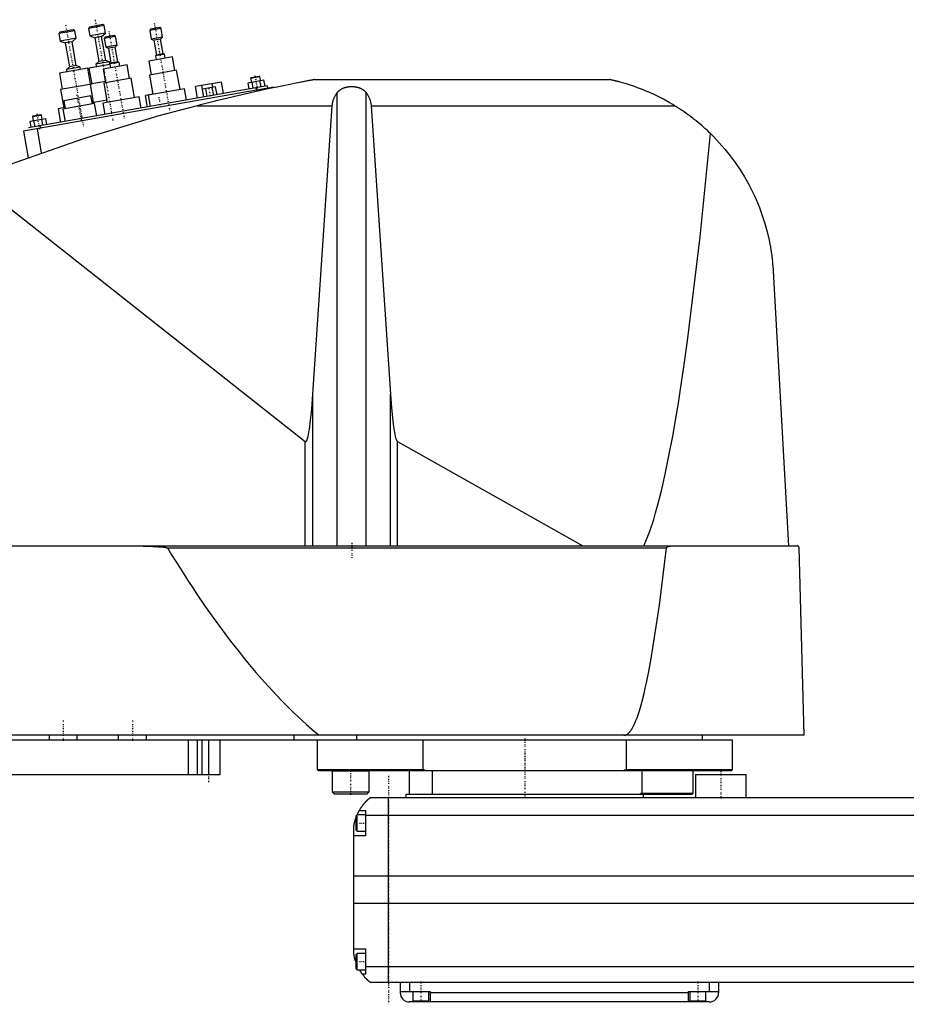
# Model space of a CAD drawing. Extents: x -1056 to 186, y -1 to 900.
# Tile 2 of 3: x -819 to -435, y 371 to 797. Entities that reach past the tile are written whole.
import ezdxf

# ---------------------------------------------------------------- set-up
doc = ezdxf.new("R2010")
doc.units = 0
doc.linetypes.add('CENTER', pattern=[1.5, 0.45, -0.5, 0.05, -0.5])
doc.layers.add('CENTER', color=7, linetype='CENTER')
doc.layers.add('VIS', color=7, linetype='CONTINUOUS')

msp = doc.modelspace()

# ---------------------------------------------------------------- linework, layer by layer
at = {"layer": 'CENTER'}
for p, q in [((-786.21, 797.4), (-778.41, 753.19)), ((-799.01, 795.14), (-791.22, 750.94)), ((-760.56, 795.91), (-753.89, 758.08)), ((-780.26, 792.44), (-773.58, 754.6)), ((-716.96, 773.27), (-715.81, 766.72)), ((-736.18, 764.22), (-736.85, 768.01)), ((-794.2, 764.99), (-792.04, 752.74)), ((-757.85, 760.4), (-758.52, 764.19)), ((-811.51, 756.59), (-810.35, 750.04)), ((-675, 570.9), (-675, 564.3)), ((-800, 493.9), (-800, 485.1)), ((-770, 493.9), (-770, 485.1)), ((-600, 486.17), (-600, 471.54)), ((-600, 480.07), (-600, 459.92)), ((-737, 473.8), (-737, 467.2)), ((-675.45, 472.7), (-675.45, 461.7)), ((-659, 470), (-659, 371)), ((-515, 472.05), (-515, 459.95)), ((-673.2, 449.5), (-668.8, 449.5)), ((-673.2, 389.5), (-668.8, 389.5)), ((-645, 380.9), (-645, 372.1)), ((-525, 380.9), (-525, 372.1))]:
    msp.add_line(p, q, dxfattribs=at)
at = {"layer": 'VIS'}
for p, q in [((-782.21, 794.87), (-789.1, 793.65)), ((-788.69, 794.23), (-789.1, 793.65)), ((-789.1, 793.65), (-788.53, 790.4)), ((-782.79, 795.27), (-788.69, 794.23)), ((-782.21, 794.87), (-782.79, 795.27)), ((-781.63, 791.62), (-782.21, 794.87)), ((-757.62, 793.62), (-762.54, 792.75)), ((-762.13, 793.33), (-762.54, 792.75)), ((-758.2, 794.03), (-762.13, 793.33)), ((-757.62, 793.62), (-758.2, 794.03)), ((-756.94, 789.78), (-757.62, 793.62)), ((-795.01, 792.61), (-801.9, 791.4)), ((-801.5, 791.97), (-801.9, 791.4)), ((-801.9, 791.4), (-801.33, 788.15)), ((-795.59, 793.02), (-801.5, 791.97)), ((-794.44, 789.36), (-801.33, 788.15)), ((-796.2, 787.83), (-794.44, 789.36)), ((-795.01, 792.61), (-795.59, 793.02)), ((-794.44, 789.36), (-795.01, 792.61)), ((-781.63, 791.62), (-788.53, 790.4)), ((-788.53, 790.4), (-786.35, 789.57)), ((-783.39, 790.09), (-786.35, 789.57)), ((-786.35, 789.57), (-784.53, 779.23)), ((-783.39, 790.09), (-781.63, 791.62)), ((-781.57, 779.75), (-783.39, 790.09)), ((-777.31, 790.15), (-782.24, 789.28)), ((-781.83, 789.86), (-782.24, 789.28)), ((-782.24, 789.28), (-781.56, 785.44)), ((-777.89, 790.55), (-781.83, 789.86)), ((-777.31, 790.15), (-777.89, 790.55)), ((-776.64, 786.31), (-777.31, 790.15)), ((-762.54, 792.75), (-761.86, 788.91)), ((-756.94, 789.78), (-761.86, 788.91)), ((-761.86, 788.91), (-760.77, 788.49)), ((-757.82, 789.01), (-760.77, 788.49)), ((-757.82, 789.01), (-756.94, 789.78)), ((-756.69, 782.61), (-757.82, 789.01)), ((-801.33, 788.15), (-799.15, 787.31)), ((-796.2, 787.83), (-799.15, 787.31)), ((-799.15, 787.31), (-797.33, 776.97)), ((-794.37, 777.49), (-796.2, 787.83)), ((-776.64, 786.31), (-781.56, 785.44)), ((-781.56, 785.44), (-780.47, 785.02)), ((-777.52, 785.54), (-780.47, 785.02)), ((-780.47, 785.02), (-779.34, 778.62)), ((-777.52, 785.54), (-776.64, 786.31)), ((-776.39, 779.14), (-777.52, 785.54)), ((-760.77, 788.49), (-759.65, 782.09)), ((-752.65, 781.29), (-762.99, 779.47)), ((-756.15, 782.4), (-760.09, 781.71)), ((-759.65, 782.09), (-760.09, 781.71)), ((-760.09, 781.71), (-759.79, 780.04)), ((-756.69, 782.61), (-759.65, 782.09)), ((-756.15, 782.4), (-756.69, 782.61)), ((-755.85, 780.73), (-756.15, 782.4)), ((-751.61, 775.39), (-752.65, 781.29)), ((-789.35, 776.35), (-801.66, 774.18)), ((-797.33, 776.97), (-798.65, 775.82)), ((-792.74, 776.87), (-798.65, 775.82)), ((-794.37, 777.49), (-797.33, 776.97)), ((-792.74, 776.87), (-794.37, 777.49)), ((-792.55, 775.78), (-792.74, 776.87)), ((-788.13, 769.45), (-789.35, 776.35)), ((-779.75, 778.04), (-788.86, 776.43)), ((-788.86, 776.43), (-787.64, 769.54)), ((-784.53, 779.23), (-785.85, 778.08)), ((-779.94, 779.12), (-785.85, 778.08)), ((-785.85, 778.08), (-785.66, 777)), ((-781.57, 779.75), (-784.53, 779.23)), ((-772.35, 777.82), (-782.69, 776)), ((-779.94, 779.12), (-781.57, 779.75)), ((-779.75, 778.04), (-779.94, 779.12)), ((-775.84, 778.93), (-779.78, 778.24)), ((-779.34, 778.62), (-779.78, 778.24)), ((-779.78, 778.24), (-779.49, 776.56)), ((-776.39, 779.14), (-779.34, 778.62)), ((-775.84, 778.93), (-776.39, 779.14)), ((-775.55, 777.26), (-775.84, 778.93)), ((-771.3, 771.91), (-772.35, 777.82)), ((-762.99, 779.47), (-761.95, 773.56)), ((-801.66, 774.18), (-800.44, 767.28)), ((-798.65, 775.82), (-798.46, 774.74)), ((-782.69, 776), (-781.65, 770.09)), ((-770.57, 772.04), (-782.38, 769.96)), ((-769.09, 763.67), (-770.57, 772.04)), ((-750.87, 775.52), (-762.69, 773.43)), ((-762.69, 773.43), (-761.21, 765.06)), ((-749.39, 767.15), (-750.87, 775.52)), ((-718.79, 772.08), (-714.85, 772.78)), ((-718.58, 772.37), (-718.79, 772.08)), ((-718.79, 772.08), (-718.48, 770.36)), ((-718.58, 772.37), (-715.14, 772.98)), ((-714.85, 772.78), (-715.14, 772.98)), ((-714.54, 771.06), (-714.85, 772.78)), ((-708.96, 768.18), (-817.29, 749.08)), ((-711.6, 768.73), (-815, 750.5)), ((-787.63, 769.54), (-801.18, 767.15)), ((-781.73, 770.58), (-788.38, 769.41)), ((-788.38, 769.41), (-786.99, 761.53)), ((-782.38, 769.96), (-780.91, 761.59)), ((-731.49, 770.4), (-742.71, 768.42)), ((-741.83, 763.4), (-742.71, 768.42)), ((-739.06, 763.89), (-739.95, 768.91)), ((-733.98, 768.34), (-739.67, 767.34)), ((-737.64, 764.14), (-738.24, 767.59)), ((-735.14, 768.14), (-735.42, 769.71)), ((-734.79, 764.64), (-735.4, 768.09)), ((-733.37, 764.89), (-733.98, 768.34)), ((-730.6, 765.38), (-731.49, 770.4)), ((-719.87, 770.12), (-713.05, 771.32)), ((-719.39, 767.36), (-719.87, 770.12)), ((-717.68, 767.66), (-718.17, 770.42)), ((-716.52, 767.86), (-716.35, 766.88)), ((-714.27, 768.26), (-714.75, 771.02)), ((-712.56, 768.56), (-713.05, 771.32)), ((-711.6, 768.73), (-711.42, 767.75)), ((-708.96, 768.18), (-708.91, 767.91)), ((-690.94, 771.5), (-563.33, 771.5)), ((-801.18, 767.15), (-799.79, 759.27)), ((-788, 764.4), (-799.82, 762.32)), ((-787.4, 760.95), (-788, 764.4)), ((-767.12, 764.02), (-782.88, 761.24)), ((-766.25, 759.1), (-767.12, 764.02)), ((-761.23, 765.16), (-764.38, 764.6)), ((-763.49, 759.58), (-764.38, 764.6)), ((-747.42, 767.49), (-763.18, 764.71)), ((-763.18, 764.71), (-762.31, 759.79)), ((-761.6, 764.99), (-761.61, 765.09)), ((-746.56, 762.57), (-747.42, 767.49)), ((-739.06, 763.89), (-739.67, 767.34)), ((-714.87, 767.14), (-714.78, 766.64)), ((-681.34, 569.6), (-681.34, 765.71)), ((-668.66, 569.6), (-668.66, 765.71)), ((-799.31, 759.36), (-802.25, 758.84)), ((-786.41, 761.13), (-800.2, 758.69)), ((-799.82, 762.32), (-799.21, 758.87)), ((-781.08, 762.57), (-787.49, 761.44)), ((-786.99, 761.53), (-787.48, 761.45)), ((-785.46, 755.71), (-786.41, 761.13)), ((-782.88, 761.24), (-782.01, 756.32)), ((-742.03, 760.16), (-683.43, 760.16)), ((-691.83, 635.23), (-683.43, 760.16)), ((-666.57, 760.16), (-535.05, 760.16)), ((-666.57, 760.16), (-658.17, 635.23)), ((-813.33, 755.41), (-809.39, 756.1)), ((-813.12, 755.7), (-813.33, 755.41)), ((-813.33, 755.41), (-813.02, 753.69)), ((-813.12, 755.7), (-809.68, 756.31)), ((-809.39, 756.1), (-809.68, 756.31)), ((-809.08, 754.38), (-809.39, 756.1)), ((-802.25, 758.84), (-801.21, 752.93)), ((-800.2, 758.69), (-799.24, 753.28)), ((-814.41, 753.44), (-807.59, 754.64)), ((-813.93, 750.69), (-814.41, 753.44)), ((-812.22, 750.99), (-812.71, 753.74)), ((-810.08, 751.37), (-809.9, 750.38)), ((-808.81, 751.59), (-809.3, 754.34)), ((-807.1, 751.89), (-807.59, 754.64)), ((-817.29, 749.08), (-815.26, 737.59)), ((-811.38, 750.12), (-809.53, 739.63)), ((-839.33, 728.44), (-695.22, 614.75)), ((-492.34, 688.56), (-485.65, 569.6)), ((-691.83, 569.6), (-691.83, 635.23)), ((-658.17, 569.6), (-658.17, 635.23)), ((-695.22, 569.6), (-695.22, 614.75)), ((-655.15, 614.71), (-574.82, 569.6)), ((-655.15, 569.6), (-655.15, 614.71)), ((-1052.45, 569.6), (-482.05, 569.6)), ((-754.88, 568.63), (-538.61, 568.63)), ((-478.96, 487.5), (-481.05, 568.63)), ((-478.96, 487.5), (-1055.5, 487.5)), ((-806, 485.5), (-806, 487.5)), ((-794, 485.5), (-794, 487.5)), ((-776, 485.5), (-776, 487.5)), ((-764, 485.5), (-764, 487.5)), ((-700, 485.5), (-700, 487.5)), ((-672.83, 485.5), (-672.83, 487.5)), ((-523, 485.5), (-523, 487.5)), ((-1050, 485.5), (-510, 485.5)), ((-745.84, 485.5), (-745.84, 470.5)), ((-742, 485.5), (-742, 470.5)), ((-740, 485.5), (-740, 470.5)), ((-737, 485.5), (-737, 470.5)), ((-732, 470.5), (-732, 485.5)), ((-690, 485.5), (-690, 472.7)), ((-644.02, 472.7), (-644.02, 485.5)), ((-555.98, 485.5), (-555.98, 472.7)), ((-510, 472.7), (-510, 485.5)), ((-1040, 470.5), (-732, 470.5)), ((-690, 472.7), (-689.5, 472.2)), ((-690, 472.7), (-644.02, 472.7)), ((-689.5, 472.2), (-510.5, 472.2)), ((-683.35, 472.2), (-683.45, 472.1)), ((-683.45, 472.1), (-683.45, 463)), ((-683.45, 472.1), (-667.45, 472.1)), ((-667.45, 472.1), (-667.55, 472.2)), ((-667.45, 463), (-667.45, 472.1)), ((-650, 462), (-650, 472.2)), ((-642.99, 472.2), (-644.02, 472.7)), ((-640, 462), (-640, 472.2)), ((-555.98, 472.7), (-557.01, 472.2)), ((-555.98, 472.7), (-510, 472.7)), ((-549.28, 472.2), (-549.28, 462.5)), ((-527, 462.5), (-527, 472.2)), ((-526, 470.5), (-526, 460.5)), ((-526, 470.5), (-504, 470.5)), ((-510.5, 472.2), (-510, 472.7)), ((-504, 460.5), (-504, 470.5)), ((-683.45, 463), (-682.65, 462.2)), ((-683.45, 463), (-667.45, 463)), ((-682.65, 462.2), (-668.25, 462.2)), ((-668.25, 462.2), (-667.45, 463)), ((-651.5, 462), (-651.5, 460.5)), ((-651.5, 462), (-527.5, 462)), ((-549.28, 462.5), (-550, 462)), ((-549.28, 462.5), (-527, 462.5)), ((-548.5, 460.5), (-548.5, 462)), ((-527.5, 462), (-527, 462.5)), ((-667, 460.5), (83, 460.5)), ((-659, 380.5), (-659, 460.5)), ((-672.6, 453), (-673, 452.6)), ((-673, 446.4), (-673, 452.6)), ((-669, 453), (-672.6, 453)), ((-672.6, 446), (-672.6, 453)), ((-671.65, 455), (-669, 455)), ((-669, 455), (-669, 444)), ((85, 452.8), (-669, 452.8)), ((-674, 392.5), (-674, 448.5)), ((-669, 444), (-674, 444)), ((-673, 446.4), (-672.6, 446)), ((-672.6, 446), (-669, 446)), ((90, 426.46), (-674, 426.46)), ((90, 414.6), (-674, 414.6)), ((-674, 395), (-669, 395)), ((-672.6, 393), (-673, 392.6)), ((-673, 386.4), (-673, 392.6)), ((-669, 393), (-672.6, 393)), ((-672.6, 386), (-672.6, 393)), ((-669, 395), (-669, 384)), ((-673, 386.4), (-672.6, 386)), ((-672.6, 386), (-669, 386)), ((-669, 384), (-670.34, 384)), ((85, 387.22), (-669, 387.22)), ((83, 380.5), (-667, 380.5)), ((-654, 380.5), (-654, 376)), ((-650, 380.5), (-650, 376.5)), ((-520, 380.5), (-520, 376.5)), ((-516, 380.5), (-516, 376)), ((-654, 376.5), (-641, 376.5)), ((-648.5, 376.5), (-648.5, 372.5)), ((-641.5, 372.5), (-641.5, 376.5)), ((-641, 376.5), (-641, 372)), ((-529, 376), (-641, 376)), ((-529, 376.5), (-516, 376.5)), ((-529, 372), (-529, 376.5)), ((-528.5, 376.5), (-528.5, 372.5)), ((-521.5, 372.5), (-521.5, 376.5)), ((-520, 372), (-650, 372)), ((-648.5, 372.5), (-641.5, 372.5)), ((-645, 372), (-645, 372.5)), ((-528.5, 372.5), (-521.5, 372.5)), ((-525, 372), (-525, 372.5))]:
    msp.add_line(p, q, dxfattribs=at)
for points in [[(-690.94, 771.5, 0), (-690.94, 771.5, 0), (-690.94, 771.5, 0), (-690.94, 771.5, 0), (-690.95, 771.5, 0), (-690.95, 771.5, 0), (-690.96, 771.49, 0), (-690.98, 771.49, 0), (-691, 771.49, 0), (-691.02, 771.48, 0), (-691.04, 771.48, 0), (-691.05, 771.48, 0), (-691.06, 771.48, 0), (-691.09, 771.47, 0), (-691.12, 771.47, 0), (-691.15, 771.46, 0), (-691.19, 771.45, 0), (-691.22, 771.45, 0), (-691.24, 771.44, 0), (-691.26, 771.44, 0), (-691.3, 771.43, 0), (-691.35, 771.42, 0), (-691.37, 771.42, 0), (-691.39, 771.41, 0), (-691.44, 771.41, 0), (-691.48, 771.4, 0), (-691.51, 771.39, 0), (-691.53, 771.39, 0), (-691.58, 771.38, 0), (-691.64, 771.37, 0), (-691.69, 771.36, 0), (-691.74, 771.35, 0), (-691.8, 771.34, 0), (-691.83, 771.33, 0), (-691.86, 771.33, 0), (-691.91, 771.32, 0), (-691.97, 771.31, 0), (-692.03, 771.29, 0), (-692.08, 771.28, 0), (-692.14, 771.27, 0), (-692.17, 771.27, 0), (-692.2, 771.26, 0), (-692.26, 771.25, 0), (-692.32, 771.24, 0), (-692.53, 771.2, 0), (-692.91, 771.13, 0), (-693.31, 771.05, 0), (-693.52, 771.01, 0), (-693.73, 770.97, 0), (-694.16, 770.89, 0), (-694.6, 770.8, 0), (-695.06, 770.71, 0), (-695.52, 770.63, 0), (-695.99, 770.53, 0), (-696.22, 770.49, 0), (-696.46, 770.44, 0), (-696.93, 770.35, 0), (-697.41, 770.26, 0), (-697.64, 770.21, 0), (-699.05, 769.93, 0), (-701.78, 769.39, 0), (-704.59, 768.81, 0), (-707.47, 768.21, 0), (-710.41, 767.59, 0), (-713.39, 766.95, 0), (-714.9, 766.62, 0), (-716.41, 766.28, 0), (-719.46, 765.6, 0), (-722.52, 764.91, 0), (-725.58, 764.19, 0), (-728.64, 763.47, 0), (-731.68, 762.74, 0), (-733.19, 762.37, 0), (-734.69, 762.01, 0), (-737.67, 761.27, 0), (-740.59, 760.53, 0), (-742.03, 760.16, 0)], [(-681.34, 765.71, 0), (-681.3, 765.76, 0), (-681.23, 765.86, 0), (-681.15, 765.95, 0), (-681.11, 766, 0), (-681.07, 766.05, 0), (-680.99, 766.14, 0), (-680.91, 766.24, 0), (-680.82, 766.33, 0), (-680.73, 766.42, 0), (-680.63, 766.51, 0), (-680.59, 766.56, 0), (-680.54, 766.6, 0), (-680.44, 766.69, 0), (-680.34, 766.77, 0), (-680.24, 766.85, 0), (-680.14, 766.93, 0), (-680.03, 767.01, 0), (-679.98, 767.05, 0), (-679.93, 767.09, 0), (-679.82, 767.16, 0), (-679.71, 767.23, 0), (-679.66, 767.26, 0), (-679.6, 767.3, 0), (-679.49, 767.36, 0), (-679.39, 767.42, 0), (-679.33, 767.45, 0), (-679.28, 767.48, 0), (-679.17, 767.54, 0), (-679.05, 767.59, 0), (-678.94, 767.65, 0), (-678.82, 767.7, 0), (-678.7, 767.75, 0), (-678.64, 767.78, 0), (-678.58, 767.8, 0), (-678.46, 767.85, 0), (-678.33, 767.9, 0), (-678.21, 767.94, 0), (-678.08, 767.99, 0), (-677.95, 768.03, 0), (-677.88, 768.05, 0), (-677.81, 768.07, 0), (-677.68, 768.1, 0), (-677.55, 768.14, 0), (-677.41, 768.17, 0), (-677.28, 768.2, 0), (-677.14, 768.23, 0), (-677.07, 768.25, 0), (-677, 768.26, 0), (-676.86, 768.28, 0), (-676.72, 768.31, 0), (-676.59, 768.33, 0), (-676.45, 768.35, 0), (-676.31, 768.37, 0), (-676.24, 768.37, 0), (-676.17, 768.38, 0), (-676.03, 768.4, 0), (-675.89, 768.41, 0), (-675.75, 768.42, 0), (-675.61, 768.43, 0), (-675.47, 768.43, 0), (-675.41, 768.44, 0), (-675.34, 768.44, 0), (-675.2, 768.44, 0), (-675.07, 768.44, 0), (-675, 768.44, 0), (-674.93, 768.44, 0), (-674.8, 768.44, 0), (-674.66, 768.44, 0), (-674.59, 768.44, 0), (-674.53, 768.43, 0), (-674.39, 768.43, 0), (-674.25, 768.42, 0), (-674.11, 768.41, 0), (-673.97, 768.4, 0), (-673.83, 768.38, 0), (-673.76, 768.37, 0), (-673.69, 768.37, 0), (-673.55, 768.35, 0), (-673.41, 768.33, 0), (-673.28, 768.31, 0), (-673.14, 768.28, 0), (-673, 768.26, 0), (-672.93, 768.25, 0), (-672.86, 768.23, 0), (-672.72, 768.2, 0), (-672.59, 768.17, 0), (-672.45, 768.14, 0), (-672.32, 768.1, 0), (-672.19, 768.07, 0), (-672.12, 768.05, 0), (-672.05, 768.03, 0), (-671.92, 767.99, 0), (-671.79, 767.94, 0), (-671.67, 767.9, 0), (-671.54, 767.85, 0), (-671.42, 767.8, 0), (-671.36, 767.78, 0), (-671.3, 767.75, 0), (-671.18, 767.7, 0), (-671.06, 767.65, 0), (-670.95, 767.59, 0), (-670.83, 767.54, 0), (-670.72, 767.48, 0), (-670.67, 767.45, 0), (-670.61, 767.42, 0), (-670.51, 767.36, 0), (-670.4, 767.3, 0), (-670.34, 767.26, 0), (-670.29, 767.23, 0), (-670.18, 767.16, 0), (-670.07, 767.09, 0), (-670.02, 767.05, 0), (-669.97, 767.01, 0), (-669.86, 766.93, 0), (-669.76, 766.85, 0), (-669.66, 766.77, 0), (-669.56, 766.69, 0), (-669.46, 766.6, 0), (-669.41, 766.56, 0), (-669.37, 766.51, 0), (-669.27, 766.42, 0), (-669.18, 766.33, 0), (-669.09, 766.24, 0), (-669.01, 766.14, 0), (-668.93, 766.05, 0), (-668.89, 766, 0), (-668.85, 765.95, 0), (-668.77, 765.86, 0), (-668.7, 765.76, 0), (-668.66, 765.71, 0)], [(-535.05, 760.16, 0), (-535.83, 760.64, 0), (-537.44, 761.58, 0), (-539.09, 762.5, 0), (-539.92, 762.95, 0), (-540.77, 763.4, 0), (-542.47, 764.26, 0), (-544.2, 765.08, 0), (-545.93, 765.87, 0), (-547.66, 766.61, 0), (-549.37, 767.3, 0), (-550.23, 767.63, 0), (-551.07, 767.95, 0), (-552.74, 768.54, 0), (-554.36, 769.09, 0), (-555.96, 769.59, 0), (-557.62, 770.08, 0), (-558.6, 770.35, 0), (-558.87, 770.42, 0), (-559.14, 770.5, 0), (-559.28, 770.53, 0), (-559.41, 770.57, 0), (-559.68, 770.64, 0), (-559.94, 770.7, 0), (-560.07, 770.74, 0), (-560.2, 770.77, 0), (-560.46, 770.83, 0), (-560.71, 770.9, 0), (-560.83, 770.93, 0), (-560.95, 770.96, 0), (-561.19, 771.01, 0), (-561.42, 771.07, 0), (-561.65, 771.12, 0), (-561.86, 771.17, 0), (-562.07, 771.22, 0), (-562.18, 771.24, 0), (-562.28, 771.27, 0), (-562.48, 771.31, 0), (-562.67, 771.36, 0), (-562.78, 771.38, 0), (-562.8, 771.39, 0), (-562.83, 771.39, 0), (-562.84, 771.39, 0), (-562.86, 771.4, 0), (-562.89, 771.4, 0), (-562.91, 771.41, 0), (-562.94, 771.41, 0), (-562.96, 771.42, 0), (-562.99, 771.42, 0), (-563, 771.43, 0), (-563.01, 771.43, 0), (-563.03, 771.44, 0), (-563.05, 771.44, 0), (-563.07, 771.44, 0), (-563.1, 771.45, 0), (-563.12, 771.45, 0), (-563.13, 771.46, 0), (-563.13, 771.46, 0), (-563.15, 771.46, 0), (-563.17, 771.47, 0), (-563.18, 771.47, 0), (-563.19, 771.47, 0), (-563.2, 771.47, 0), (-563.22, 771.48, 0), (-563.22, 771.48, 0), (-563.23, 771.48, 0), (-563.24, 771.48, 0), (-563.26, 771.48, 0), (-563.27, 771.49, 0), (-563.28, 771.49, 0), (-563.29, 771.49, 0), (-563.29, 771.49, 0), (-563.3, 771.49, 0), (-563.3, 771.49, 0), (-563.31, 771.5, 0), (-563.32, 771.5, 0), (-563.32, 771.5, 0), (-563.33, 771.5, 0), (-563.33, 771.5, 0), (-563.33, 771.5, 0), (-563.33, 771.5, 0), (-563.33, 771.5, 0), (-563.33, 771.5, 0)], [(-683.43, 760.16, 0), (-683.42, 760.32, 0), (-683.39, 760.65, 0), (-683.34, 760.97, 0), (-683.32, 761.13, 0), (-683.29, 761.3, 0), (-683.22, 761.62, 0), (-683.15, 761.94, 0), (-683.06, 762.26, 0), (-682.97, 762.57, 0), (-682.86, 762.89, 0), (-682.8, 763.04, 0), (-682.74, 763.2, 0), (-682.61, 763.51, 0), (-682.48, 763.81, 0), (-682.33, 764.11, 0), (-682.17, 764.41, 0), (-682, 764.71, 0), (-681.92, 764.86, 0), (-681.83, 765, 0), (-681.64, 765.29, 0), (-681.44, 765.57, 0), (-681.34, 765.71, 0)], [(-668.66, 765.71, 0), (-668.56, 765.57, 0), (-668.36, 765.29, 0), (-668.17, 765, 0), (-668.08, 764.86, 0), (-668, 764.71, 0), (-667.83, 764.41, 0), (-667.67, 764.11, 0), (-667.52, 763.81, 0), (-667.39, 763.51, 0), (-667.26, 763.2, 0), (-667.2, 763.04, 0), (-667.14, 762.89, 0), (-667.03, 762.57, 0), (-666.94, 762.26, 0), (-666.85, 761.94, 0), (-666.78, 761.62, 0), (-666.71, 761.3, 0), (-666.68, 761.13, 0), (-666.66, 760.97, 0), (-666.61, 760.65, 0), (-666.58, 760.32, 0), (-666.57, 760.16, 0)], [(-742.03, 760.16, 0), (-758.52, 755.74, 0), (-791.19, 745.86, 0), (-823.4, 734.59, 0), (-839.33, 728.44, 0)], [(-519.53, 748.09, 0), (-519.92, 748.47, 0), (-520.71, 749.22, 0), (-521.52, 749.97, 0), (-521.92, 750.33, 0), (-522.33, 750.7, 0), (-523.15, 751.42, 0), (-523.98, 752.14, 0), (-524.82, 752.84, 0), (-525.67, 753.53, 0), (-526.53, 754.21, 0), (-526.96, 754.55, 0), (-527.39, 754.89, 0), (-528.26, 755.55, 0), (-529.14, 756.2, 0), (-530.03, 756.84, 0), (-530.93, 757.47, 0), (-531.83, 758.08, 0), (-532.28, 758.39, 0), (-532.74, 758.69, 0), (-533.66, 759.29, 0), (-534.58, 759.87, 0), (-535.05, 760.16, 0)], [(-548.33, 569.6, 0), (-547.49, 571.52, 0), (-545.8, 575.91, 0), (-544.12, 581.01, 0), (-543.28, 583.82, 0), (-542.45, 586.82, 0), (-540.78, 593.33, 0), (-539.13, 600.55, 0), (-537.48, 608.47, 0), (-535.84, 617.08, 0), (-534.22, 626.39, 0), (-533.41, 631.3, 0), (-532.61, 636.38, 0), (-531.01, 647.05, 0), (-529.42, 658.39, 0), (-524, 703.31, 0), (-519.53, 748.09, 0)], [(-519.53, 748.09, 0), (-518.22, 746.79, 0), (-515.68, 744.12, 0), (-513.25, 741.34, 0), (-512.07, 739.91, 0), (-510.93, 738.46, 0), (-508.74, 735.49, 0), (-506.67, 732.43, 0), (-504.72, 729.3, 0), (-502.91, 726.09, 0), (-501.24, 722.81, 0), (-500.45, 721.14, 0), (-499.7, 719.46, 0), (-498.3, 716.06, 0), (-497.03, 712.6, 0), (-495.91, 709.08, 0), (-494.93, 705.5, 0), (-494.09, 701.86, 0), (-493.73, 700.01, 0), (-493.67, 699.71, 0), (-493.56, 699.09, 0), (-493.45, 698.46, 0), (-493.4, 698.15, 0), (-493.35, 697.84, 0), (-493.25, 697.21, 0), (-493.16, 696.59, 0), (-493.07, 695.96, 0), (-492.98, 695.33, 0), (-492.9, 694.69, 0), (-492.86, 694.37, 0), (-492.82, 694.06, 0), (-492.75, 693.42, 0), (-492.68, 692.78, 0), (-492.62, 692.13, 0), (-492.56, 691.49, 0), (-492.5, 690.84, 0), (-492.47, 690.52, 0), (-492.45, 690.19, 0), (-492.4, 689.54, 0), (-492.36, 688.89, 0), (-492.34, 688.56, 0)], [(-695.22, 614.75, 0), (-695.21, 614.75, 0), (-695.21, 614.75, 0), (-695.2, 614.74, 0), (-695.2, 614.74, 0), (-695.2, 614.74, 0), (-695.19, 614.73, 0), (-695.19, 614.73, 0), (-695.18, 614.73, 0), (-695.17, 614.72, 0), (-695.17, 614.72, 0), (-695.17, 614.72, 0), (-695.16, 614.71, 0), (-695.16, 614.71, 0), (-695.15, 614.71, 0), (-695.15, 614.71, 0), (-695.14, 614.7, 0), (-695.14, 614.7, 0), (-695.13, 614.7, 0), (-695.13, 614.7, 0), (-695.12, 614.69, 0), (-695.12, 614.69, 0), (-695.12, 614.69, 0), (-695.11, 614.69, 0), (-695.11, 614.69, 0), (-695.1, 614.68, 0), (-695.1, 614.68, 0), (-695.1, 614.68, 0), (-695.09, 614.68, 0), (-695.08, 614.68, 0), (-695.08, 614.68, 0), (-695.07, 614.68, 0), (-695.07, 614.67, 0), (-695.07, 614.67, 0), (-695.06, 614.67, 0), (-695.06, 614.67, 0), (-695.05, 614.67, 0), (-695.05, 614.67, 0), (-695.04, 614.67, 0), (-695.03, 614.67, 0), (-695.03, 614.67, 0), (-695.03, 614.67, 0), (-695.02, 614.67, 0), (-695.02, 614.67, 0), (-695.01, 614.67, 0), (-695.01, 614.67, 0), (-695, 614.67, 0), (-695, 614.67, 0), (-694.99, 614.67, 0), (-694.99, 614.67, 0), (-694.98, 614.67, 0), (-694.98, 614.67, 0), (-694.97, 614.67, 0), (-694.97, 614.67, 0), (-694.96, 614.67, 0), (-694.96, 614.67, 0), (-694.96, 614.67, 0), (-694.95, 614.67, 0), (-694.94, 614.67, 0), (-694.94, 614.67, 0), (-694.93, 614.67, 0), (-694.93, 614.68, 0), (-694.93, 614.68, 0), (-694.92, 614.68, 0), (-694.92, 614.68, 0), (-694.91, 614.68, 0), (-694.91, 614.68, 0), (-694.9, 614.68, 0), (-694.9, 614.68, 0), (-694.9, 614.69, 0), (-694.89, 614.69, 0), (-694.89, 614.69, 0), (-694.88, 614.69, 0), (-694.88, 614.69, 0), (-694.87, 614.7, 0), (-694.87, 614.7, 0), (-694.86, 614.7, 0), (-694.86, 614.7, 0), (-694.85, 614.7, 0), (-694.85, 614.71, 0), (-694.84, 614.71, 0), (-694.84, 614.71, 0), (-694.83, 614.72, 0), (-694.83, 614.72, 0), (-694.83, 614.72, 0), (-694.82, 614.72, 0), (-694.81, 614.73, 0), (-694.81, 614.73, 0), (-694.8, 614.74, 0), (-694.8, 614.74, 0), (-694.79, 614.74, 0), (-694.79, 614.74, 0), (-694.79, 614.75, 0), (-694.78, 614.75, 0), (-694.78, 614.76, 0), (-694.77, 614.76, 0), (-694.76, 614.77, 0), (-694.76, 614.77, 0), (-694.76, 614.77, 0), (-694.75, 614.78, 0), (-694.75, 614.78, 0), (-694.73, 614.8, 0), (-694.71, 614.82, 0), (-694.69, 614.84, 0), (-694.66, 614.88, 0), (-694.63, 614.92, 0), (-694.61, 614.94, 0), (-694.59, 614.97, 0), (-694.56, 615.02, 0), (-694.52, 615.08, 0), (-694.51, 615.11, 0), (-694.49, 615.14, 0), (-694.46, 615.2, 0), (-694.42, 615.27, 0), (-694.39, 615.34, 0), (-694.36, 615.42, 0), (-694.32, 615.5, 0), (-694.31, 615.54, 0), (-694.29, 615.59, 0), (-694.26, 615.67, 0), (-694.22, 615.77, 0), (-694.11, 616.13, 0), (-693.91, 616.86, 0), (-693.71, 617.73, 0), (-693.52, 618.75, 0), (-693.42, 619.32, 0), (-693.32, 619.92, 0), (-693.13, 621.22, 0), (-692.95, 622.66, 0), (-692.32, 628.77, 0), (-691.83, 635.23, 0)], [(-658.17, 635.23, 0), (-657.73, 629.38, 0), (-657.17, 623.69, 0), (-657.01, 622.31, 0), (-656.84, 621.04, 0), (-656.76, 620.44, 0), (-656.67, 619.88, 0), (-656.5, 618.83, 0), (-656.32, 617.9, 0), (-656.15, 617.08, 0), (-655.97, 616.38, 0), (-655.79, 615.8, 0), (-655.7, 615.56, 0), (-655.68, 615.52, 0), (-655.65, 615.44, 0), (-655.62, 615.37, 0), (-655.61, 615.34, 0), (-655.59, 615.31, 0), (-655.56, 615.24, 0), (-655.53, 615.18, 0), (-655.5, 615.13, 0), (-655.47, 615.07, 0), (-655.44, 615.02, 0), (-655.43, 615, 0), (-655.41, 614.98, 0), (-655.38, 614.93, 0), (-655.35, 614.89, 0), (-655.32, 614.85, 0), (-655.29, 614.82, 0), (-655.26, 614.79, 0), (-655.25, 614.78, 0), (-655.23, 614.76, 0), (-655.21, 614.75, 0), (-655.21, 614.74, 0), (-655.2, 614.74, 0), (-655.2, 614.74, 0), (-655.2, 614.74, 0), (-655.19, 614.73, 0), (-655.19, 614.73, 0), (-655.18, 614.73, 0), (-655.18, 614.72, 0), (-655.17, 614.72, 0), (-655.17, 614.72, 0), (-655.17, 614.72, 0), (-655.16, 614.71, 0), (-655.16, 614.71, 0), (-655.15, 614.71, 0)], [(-775.92, 569.6, 0), (-772.51, 569.59, 0), (-765.33, 569.45, 0), (-761.14, 569.3, 0), (-759.97, 569.24, 0), (-758.82, 569.17, 0), (-758.26, 569.13, 0), (-757.7, 569.09, 0), (-756.58, 568.98, 0), (-755.89, 568.9, 0), (-755.7, 568.87, 0), (-755.5, 568.83, 0), (-755.41, 568.82, 0), (-755.31, 568.8, 0), (-755.21, 568.77, 0), (-755.18, 568.76, 0), (-755.15, 568.76, 0), (-755.13, 568.75, 0), (-755.12, 568.75, 0), (-755.09, 568.74, 0), (-755.06, 568.73, 0), (-755.03, 568.72, 0), (-755, 568.71, 0), (-754.97, 568.69, 0), (-754.95, 568.69, 0), (-754.95, 568.68, 0), (-754.94, 568.68, 0), (-754.94, 568.68, 0), (-754.94, 568.68, 0), (-754.94, 568.68, 0), (-754.93, 568.67, 0), (-754.93, 568.67, 0), (-754.92, 568.67, 0), (-754.92, 568.66, 0), (-754.91, 568.66, 0), (-754.91, 568.66, 0), (-754.91, 568.66, 0), (-754.9, 568.66, 0), (-754.9, 568.65, 0), (-754.9, 568.65, 0), (-754.89, 568.65, 0), (-754.89, 568.64, 0), (-754.89, 568.64, 0), (-754.89, 568.64, 0), (-754.88, 568.63, 0), (-754.88, 568.63, 0), (-754.88, 568.63, 0), (-754.88, 568.63, 0), (-754.88, 568.63, 0), (-754.88, 568.63, 0), (-754.88, 568.63, 0), (-754.88, 568.63, 0), (-754.88, 568.63, 0)], [(-754.88, 568.63, 0), (-753.05, 565.65, 0), (-749.4, 559.81, 0), (-745.75, 554.13, 0), (-743.92, 551.36, 0), (-742.09, 548.63, 0), (-738.44, 543.29, 0), (-734.79, 538.12, 0), (-731.13, 533.11, 0), (-727.48, 528.27, 0), (-723.83, 523.6, 0), (-722, 521.32, 0), (-720.17, 519.09, 0), (-716.52, 514.75, 0), (-712.86, 510.57, 0), (-709.21, 506.57, 0), (-705.56, 502.73, 0), (-701.9, 499.05, 0), (-700.07, 497.28, 0), (-698.25, 495.54, 0), (-694.59, 492.2, 0), (-690.94, 489.03, 0), (-689.11, 487.5, 0)], [(-557, 487.5, 0), (-556.99, 487.5, 0), (-556.96, 487.5, 0), (-556.93, 487.5, 0), (-556.91, 487.5, 0), (-556.9, 487.5, 0), (-556.87, 487.5, 0), (-556.84, 487.51, 0), (-556.81, 487.51, 0), (-556.79, 487.51, 0), (-556.76, 487.51, 0), (-556.74, 487.52, 0), (-556.73, 487.52, 0), (-556.7, 487.52, 0), (-556.67, 487.53, 0), (-556.64, 487.53, 0), (-556.61, 487.54, 0), (-556.58, 487.54, 0), (-556.57, 487.54, 0), (-556.56, 487.55, 0), (-556.53, 487.55, 0), (-556.5, 487.56, 0), (-556.48, 487.56, 0), (-556.47, 487.57, 0), (-556.44, 487.57, 0), (-556.41, 487.58, 0), (-556.4, 487.59, 0), (-556.38, 487.59, 0), (-556.36, 487.6, 0), (-556.33, 487.61, 0), (-556.3, 487.62, 0), (-556.27, 487.63, 0), (-556.24, 487.64, 0), (-556.23, 487.64, 0), (-556.21, 487.65, 0), (-556.18, 487.66, 0), (-556.16, 487.67, 0), (-556.05, 487.71, 0), (-555.88, 487.8, 0), (-555.71, 487.89, 0), (-555.54, 488, 0), (-555.45, 488.07, 0), (-555.37, 488.13, 0), (-555.2, 488.27, 0), (-555.02, 488.42, 0), (-554.85, 488.59, 0), (-554.68, 488.77, 0), (-554.51, 488.97, 0), (-554.42, 489.07, 0), (-554.34, 489.18, 0), (-554.16, 489.4, 0), (-553.99, 489.64, 0), (-553.91, 489.76, 0), (-553.82, 489.89, 0), (-553.65, 490.16, 0), (-553.48, 490.44, 0), (-553.39, 490.58, 0), (-553.31, 490.73, 0), (-553.13, 491.04, 0), (-552.96, 491.36, 0), (-552.79, 491.69, 0), (-552.62, 492.04, 0), (-552.45, 492.41, 0), (-552.36, 492.59, 0), (-552.28, 492.78, 0), (-552.11, 493.17, 0), (-551.93, 493.58, 0), (-551.33, 495.11, 0), (-550.31, 498.12, 0), (-549.28, 501.64, 0), (-548.25, 505.66, 0), (-547.74, 507.85, 0), (-547.23, 510.17, 0), (-546.21, 515.19, 0), (-545.19, 520.7, 0), (-541.63, 543.92, 0), (-538.61, 568.63, 0)], [(-538.61, 568.63, 0), (-538.61, 568.63, 0), (-538.61, 568.64, 0), (-538.61, 568.64, 0), (-538.61, 568.65, 0), (-538.61, 568.65, 0), (-538.6, 568.65, 0), (-538.6, 568.66, 0), (-538.6, 568.67, 0), (-538.6, 568.67, 0), (-538.6, 568.68, 0), (-538.6, 568.68, 0), (-538.6, 568.68, 0), (-538.59, 568.69, 0), (-538.59, 568.7, 0), (-538.59, 568.7, 0), (-538.59, 568.71, 0), (-538.58, 568.71, 0), (-538.58, 568.72, 0), (-538.58, 568.72, 0), (-538.58, 568.73, 0), (-538.58, 568.73, 0), (-538.57, 568.73, 0), (-538.57, 568.74, 0), (-538.57, 568.74, 0), (-538.57, 568.75, 0), (-538.56, 568.75, 0), (-538.56, 568.75, 0), (-538.56, 568.76, 0), (-538.55, 568.76, 0), (-538.55, 568.77, 0), (-538.55, 568.77, 0), (-538.54, 568.78, 0), (-538.54, 568.78, 0), (-538.54, 568.78, 0), (-538.54, 568.79, 0), (-538.53, 568.79, 0), (-538.52, 568.81, 0), (-538.49, 568.84, 0), (-538.47, 568.86, 0), (-538.44, 568.88, 0), (-538.42, 568.9, 0), (-538.41, 568.91, 0), (-538.38, 568.93, 0), (-538.35, 568.95, 0), (-538.31, 568.97, 0), (-538.28, 568.99, 0), (-538.25, 569.01, 0), (-538.23, 569.02, 0), (-538.21, 569.03, 0), (-538.18, 569.05, 0), (-538.15, 569.06, 0), (-538.13, 569.07, 0), (-538.11, 569.08, 0), (-538.08, 569.09, 0), (-538.04, 569.11, 0), (-538.03, 569.11, 0), (-538.01, 569.12, 0), (-537.98, 569.13, 0), (-537.94, 569.15, 0), (-537.83, 569.19, 0), (-537.62, 569.26, 0), (-537.41, 569.31, 0), (-537.19, 569.36, 0), (-536.97, 569.41, 0), (-536.85, 569.43, 0), (-536.74, 569.45, 0), (-536.51, 569.48, 0), (-536.29, 569.51, 0), (-536.06, 569.54, 0), (-535.83, 569.56, 0), (-535.61, 569.58, 0), (-535.5, 569.58, 0), (-535.38, 569.59, 0), (-535.17, 569.6, 0), (-534.95, 569.6, 0), (-534.85, 569.6, 0)], [(-481.05, 568.63, 0), (-481.05, 568.63, 0), (-481.05, 568.63, 0), (-481.05, 568.64, 0), (-481.05, 568.64, 0), (-481.05, 568.64, 0), (-481.05, 568.65, 0), (-481.05, 568.66, 0), (-481.05, 568.66, 0), (-481.05, 568.67, 0), (-481.05, 568.67, 0), (-481.05, 568.67, 0), (-481.05, 568.68, 0), (-481.05, 568.68, 0), (-481.05, 568.69, 0), (-481.05, 568.69, 0), (-481.05, 568.7, 0), (-481.06, 568.7, 0), (-481.06, 568.71, 0), (-481.06, 568.71, 0), (-481.06, 568.71, 0), (-481.06, 568.72, 0), (-481.06, 568.72, 0), (-481.06, 568.73, 0), (-481.06, 568.73, 0), (-481.06, 568.74, 0), (-481.06, 568.74, 0), (-481.06, 568.74, 0), (-481.06, 568.75, 0), (-481.06, 568.75, 0), (-481.06, 568.76, 0), (-481.06, 568.76, 0), (-481.06, 568.77, 0), (-481.06, 568.77, 0), (-481.06, 568.77, 0), (-481.07, 568.78, 0), (-481.07, 568.78, 0), (-481.07, 568.8, 0), (-481.08, 568.82, 0), (-481.08, 568.85, 0), (-481.09, 568.87, 0), (-481.09, 568.88, 0), (-481.09, 568.89, 0), (-481.1, 568.92, 0), (-481.11, 568.94, 0), (-481.12, 568.96, 0), (-481.12, 568.98, 0), (-481.13, 569, 0), (-481.14, 569.01, 0), (-481.14, 569.01, 0), (-481.15, 569.03, 0), (-481.16, 569.05, 0), (-481.16, 569.06, 0), (-481.17, 569.07, 0), (-481.17, 569.08, 0), (-481.18, 569.1, 0), (-481.19, 569.1, 0), (-481.19, 569.11, 0), (-481.2, 569.13, 0), (-481.21, 569.14, 0), (-481.24, 569.18, 0), (-481.29, 569.25, 0), (-481.34, 569.31, 0), (-481.4, 569.36, 0), (-481.46, 569.41, 0), (-481.49, 569.43, 0), (-481.52, 569.45, 0), (-481.58, 569.48, 0), (-481.64, 569.51, 0), (-481.71, 569.54, 0), (-481.77, 569.56, 0), (-481.83, 569.58, 0), (-481.86, 569.58, 0), (-481.89, 569.59, 0), (-481.96, 569.6, 0), (-482.02, 569.6, 0), (-482.05, 569.6, 0)], [(-671.65, 455, 0), (-671.62, 455.05, 0), (-671.57, 455.14, 0), (-671.52, 455.23, 0), (-671.49, 455.27, 0), (-671.46, 455.32, 0), (-671.41, 455.41, 0), (-671.35, 455.5, 0), (-671.3, 455.59, 0), (-671.24, 455.68, 0), (-671.19, 455.76, 0), (-671.16, 455.81, 0), (-671.13, 455.85, 0), (-671.07, 455.94, 0), (-671.02, 456.03, 0), (-670.96, 456.11, 0), (-670.9, 456.2, 0), (-670.85, 456.28, 0), (-670.82, 456.33, 0), (-670.79, 456.37, 0), (-670.73, 456.45, 0), (-670.67, 456.53, 0), (-670.64, 456.58, 0), (-670.62, 456.62, 0), (-670.56, 456.7, 0), (-670.5, 456.78, 0), (-670.47, 456.82, 0), (-670.44, 456.86, 0), (-670.38, 456.94, 0), (-670.33, 457.01, 0), (-670.27, 457.09, 0), (-670.21, 457.17, 0), (-670.15, 457.24, 0), (-670.12, 457.28, 0), (-670.1, 457.32, 0), (-670.04, 457.39, 0), (-669.98, 457.46, 0), (-669.92, 457.54, 0), (-669.87, 457.61, 0), (-669.81, 457.68, 0), (-669.78, 457.71, 0), (-669.75, 457.75, 0), (-669.69, 457.82, 0), (-669.64, 457.89, 0), (-669.58, 457.95, 0), (-669.52, 458.02, 0), (-669.47, 458.08, 0), (-669.44, 458.12, 0), (-669.41, 458.15, 0), (-669.36, 458.21, 0), (-669.3, 458.28, 0), (-669.25, 458.34, 0), (-669.19, 458.4, 0), (-669.14, 458.46, 0), (-669.11, 458.49, 0), (-669.08, 458.52, 0), (-669.03, 458.58, 0), (-668.97, 458.64, 0), (-668.92, 458.7, 0), (-668.87, 458.75, 0), (-668.81, 458.81, 0), (-668.79, 458.84, 0), (-668.76, 458.87, 0), (-668.71, 458.92, 0), (-668.66, 458.98, 0), (-668.63, 459, 0), (-668.6, 459.03, 0), (-668.55, 459.08, 0), (-668.5, 459.13, 0), (-668.48, 459.16, 0), (-668.45, 459.18, 0), (-668.4, 459.23, 0), (-668.35, 459.28, 0), (-668.3, 459.33, 0), (-668.25, 459.38, 0), (-668.2, 459.43, 0), (-668.18, 459.45, 0), (-668.16, 459.47, 0), (-668.11, 459.52, 0), (-668.06, 459.56, 0), (-668.02, 459.61, 0), (-667.97, 459.65, 0), (-667.93, 459.69, 0), (-667.9, 459.71, 0), (-667.88, 459.73, 0), (-667.84, 459.77, 0), (-667.8, 459.81, 0), (-667.75, 459.85, 0), (-667.71, 459.88, 0), (-667.67, 459.92, 0), (-667.66, 459.94, 0), (-667.64, 459.95, 0), (-667.6, 459.99, 0), (-667.56, 460.02, 0), (-667.53, 460.05, 0), (-667.49, 460.08, 0), (-667.46, 460.11, 0), (-667.44, 460.13, 0), (-667.43, 460.14, 0), (-667.39, 460.17, 0), (-667.36, 460.19, 0), (-667.34, 460.22, 0), (-667.31, 460.24, 0), (-667.28, 460.27, 0), (-667.27, 460.28, 0), (-667.25, 460.29, 0), (-667.23, 460.31, 0), (-667.21, 460.33, 0), (-667.2, 460.34, 0), (-667.18, 460.35, 0), (-667.16, 460.36, 0), (-667.14, 460.38, 0), (-667.13, 460.39, 0), (-667.13, 460.4, 0), (-667.11, 460.41, 0), (-667.09, 460.42, 0), (-667.08, 460.44, 0), (-667.06, 460.45, 0), (-667.05, 460.46, 0), (-667.05, 460.46, 0), (-667.04, 460.47, 0), (-667.03, 460.47, 0), (-667.02, 460.48, 0), (-667.02, 460.49, 0), (-667.01, 460.49, 0), (-667.01, 460.49, 0), (-667.01, 460.5, 0), (-667, 460.5, 0), (-667, 460.5, 0), (-667, 460.5, 0), (-667, 460.5, 0)], [(-674, 448.5, 0), (-673.98, 448.61, 0), (-673.94, 448.82, 0), (-673.9, 449.03, 0), (-673.88, 449.13, 0), (-673.86, 449.23, 0), (-673.81, 449.44, 0), (-673.77, 449.64, 0), (-673.72, 449.85, 0), (-673.66, 450.05, 0), (-673.61, 450.26, 0), (-673.58, 450.36, 0), (-673.55, 450.46, 0), (-673.49, 450.67, 0), (-673.43, 450.87, 0), (-673.37, 451.08, 0), (-673.31, 451.28, 0), (-673.24, 451.48, 0), (-673.21, 451.57, 0), (-673.17, 451.67, 0), (-673.1, 451.86, 0), (-673.03, 452.05, 0), (-673, 452.14, 0)], [(-672.69, 452.91, 0), (-672.65, 453.01, 0), (-672.56, 453.21, 0), (-672.47, 453.4, 0), (-672.43, 453.49, 0), (-672.39, 453.58, 0), (-672.31, 453.76, 0), (-672.22, 453.92, 0), (-672.14, 454.08, 0), (-672.07, 454.23, 0), (-672, 454.36, 0), (-671.96, 454.43, 0), (-671.93, 454.49, 0), (-671.87, 454.6, 0), (-671.82, 454.7, 0), (-671.77, 454.79, 0), (-671.73, 454.86, 0), (-671.7, 454.91, 0), (-671.68, 454.94, 0), (-671.67, 454.96, 0), (-671.66, 454.98, 0), (-671.65, 455, 0), (-671.65, 455, 0)], [(-673, 388.86, 0), (-673.04, 388.96, 0), (-673.11, 389.16, 0), (-673.18, 389.36, 0), (-673.22, 389.46, 0), (-673.25, 389.56, 0), (-673.32, 389.76, 0), (-673.38, 389.97, 0), (-673.45, 390.18, 0), (-673.51, 390.39, 0), (-673.57, 390.59, 0), (-673.6, 390.7, 0), (-673.63, 390.8, 0), (-673.68, 391.01, 0), (-673.73, 391.22, 0), (-673.78, 391.43, 0), (-673.83, 391.63, 0), (-673.87, 391.83, 0), (-673.89, 391.93, 0), (-673.91, 392.03, 0), (-673.95, 392.22, 0), (-673.98, 392.41, 0), (-674, 392.5, 0)], [(-670.34, 384, 0), (-670.34, 384, 0), (-670.35, 384.02, 0), (-670.37, 384.04, 0), (-670.38, 384.06, 0), (-670.4, 384.08, 0), (-670.44, 384.14, 0), (-670.49, 384.21, 0), (-670.55, 384.29, 0), (-670.62, 384.39, 0), (-670.7, 384.5, 0), (-670.74, 384.56, 0), (-670.78, 384.62, 0), (-670.87, 384.75, 0), (-670.96, 384.89, 0), (-671.06, 385.04, 0), (-671.16, 385.2, 0), (-671.27, 385.36, 0), (-671.32, 385.45, 0), (-671.37, 385.53, 0), (-671.48, 385.71, 0), (-671.59, 385.9, 0), (-671.65, 386, 0)], [(-667, 380.5, 0), (-667, 380.5, 0), (-667.01, 380.51, 0), (-667.02, 380.51, 0), (-667.02, 380.52, 0), (-667.03, 380.52, 0), (-667.03, 380.52, 0), (-667.04, 380.53, 0), (-667.04, 380.54, 0), (-667.05, 380.54, 0), (-667.06, 380.55, 0), (-667.07, 380.56, 0), (-667.07, 380.56, 0), (-667.08, 380.57, 0), (-667.09, 380.57, 0), (-667.1, 380.58, 0), (-667.11, 380.59, 0), (-667.11, 380.59, 0), (-667.13, 380.61, 0), (-667.14, 380.62, 0), (-667.15, 380.62, 0), (-667.16, 380.63, 0), (-667.17, 380.64, 0), (-667.19, 380.66, 0), (-667.21, 380.67, 0), (-667.22, 380.69, 0), (-667.24, 380.7, 0), (-667.25, 380.71, 0), (-667.26, 380.72, 0), (-667.28, 380.74, 0), (-667.3, 380.75, 0), (-667.32, 380.77, 0), (-667.35, 380.79, 0), (-667.37, 380.81, 0), (-667.38, 380.82, 0), (-667.39, 380.83, 0), (-667.42, 380.85, 0), (-667.44, 380.87, 0), (-667.47, 380.9, 0), (-667.49, 380.92, 0), (-667.52, 380.94, 0), (-667.54, 380.96, 0), (-667.55, 380.97, 0), (-667.58, 380.99, 0), (-667.61, 381.02, 0), (-667.64, 381.05, 0), (-667.67, 381.07, 0), (-667.7, 381.1, 0), (-667.71, 381.11, 0), (-667.73, 381.13, 0), (-667.76, 381.16, 0), (-667.79, 381.19, 0), (-667.83, 381.22, 0), (-667.86, 381.25, 0), (-667.89, 381.28, 0), (-667.91, 381.3, 0), (-667.93, 381.31, 0), (-667.96, 381.35, 0), (-668, 381.38, 0), (-668.02, 381.4, 0), (-668.04, 381.41, 0), (-668.07, 381.45, 0), (-668.11, 381.48, 0), (-668.13, 381.5, 0), (-668.15, 381.52, 0), (-668.19, 381.56, 0), (-668.22, 381.59, 0), (-668.26, 381.63, 0), (-668.3, 381.67, 0), (-668.34, 381.71, 0), (-668.36, 381.73, 0), (-668.38, 381.75, 0), (-668.42, 381.79, 0), (-668.46, 381.83, 0), (-668.6, 381.97, 0), (-668.86, 382.23, 0), (-669.11, 382.51, 0), (-669.38, 382.81, 0), (-669.51, 382.97, 0), (-669.65, 383.13, 0), (-669.92, 383.46, 0), (-670.2, 383.82, 0), (-670.34, 384, 0)]]:
    msp.add_polyline3d(points, dxfattribs=at)
for centre, start, end in [((-650, 376), 180, 270), ((-520, 376), 270, 0)]:
    msp.add_arc(centre, 4, start, end, dxfattribs=at)

doc.saveas('drawing.dxf')
